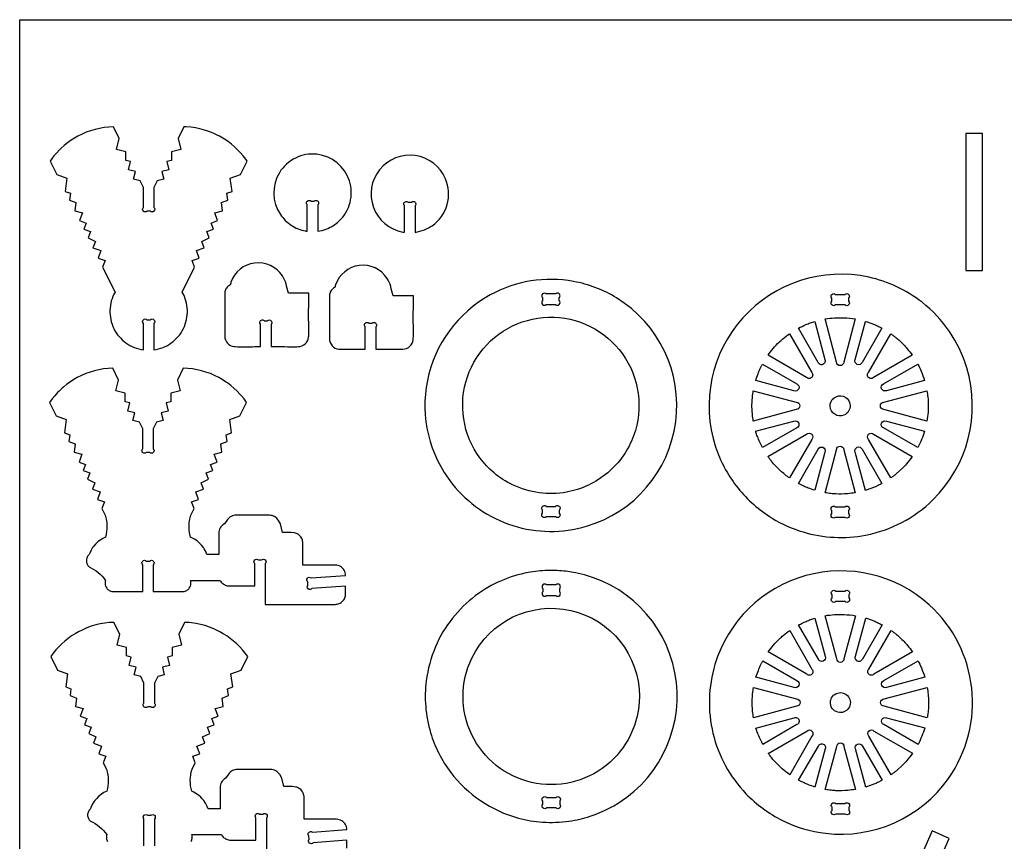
# Model space of a CAD drawing. Extents: x -403 to 468, y -286 to 186.
# Tile 2 of 5: x -403 to -122, y -48 to 186. Entities that reach past the tile are written whole.
import ezdxf

# ---------------------------------------------------------------- set-up
doc = ezdxf.new("R2010")
doc.units = 0
doc.header["$MEASUREMENT"] = 0
doc.layers.get('0').update_dxf_attribs({"linetype": 'CONTINUOUS'})
doc.layers.add('SECTIONCUTEDGES', color=18, linetype='CONTINUOUS')

msp = doc.modelspace()

# ---------------------------------------------------------------- linework, layer by layer
msp.add_lwpolyline([(467.58, 185.51), (467.58, -286.13), (-402.51, -286.13), (-402.51, 185.51)], close=True)
at = {"layer": 'SECTIONCUTEDGES'}
for points in [[(-375.02, 96.41), (-374.63, 95.86), (-374.21, 95.33), (-373.76, 94.83), (-373.29, 94.37), (-372.78, 93.93), (-372.25, 93.52), (-371.7, 93.15), (-371.12, 92.81), (-370.53, 92.5), (-369.91, 92.23), (-369.28, 92), (-368.63, 91.81), (-367.97, 91.65), (-367.3, 91.54), (-367.3, 99.05, -1), (-366.24, 100.11), (-365.36, 100.11, -1), (-364.3, 99.05), (-364.3, 91.54), (-363.62, 91.65), (-362.96, 91.81), (-362.31, 92), (-361.68, 92.23), (-361.06, 92.5), (-360.47, 92.81), (-359.89, 93.15), (-359.34, 93.52), (-358.81, 93.93), (-358.31, 94.37), (-357.83, 94.83), (-357.38, 95.33), (-356.96, 95.86), (-356.57, 96.41), (-356.22, 96.99), (-355.9, 97.6), (-355.61, 98.22), (-355.37, 98.86), (-355.17, 99.5), (-355.01, 100.16), (-354.89, 100.82), (-354.81, 101.48), (-354.77, 102.15), (-354.77, 102.82), (-354.81, 103.48), (-354.89, 104.15), (-355.01, 104.8), (-355.18, 105.45), (-355.38, 106.1), (-355.62, 106.73), (-355.9, 107.35), (-356.22, 107.95), (-352.7, 115.08), (-353.38, 116.93), (-351.42, 117.66), (-352.21, 119.78), (-349.96, 120.62), (-350.62, 122.4), (-348.57, 123.42), (-349.24, 125.21), (-347.34, 125.91), (-347.98, 127.63), (-346.15, 128.31), (-346.99, 130.56), (-344.75, 131.13), (-345.08, 133.5), (-343.25, 134.18), (-343.51, 136.1), (-342.02, 136.65), (-342.54, 140.37), (-339.66, 141.44), (-337.76, 145.28), (-338.1, 145.77), (-338.84, 146.73), (-339.62, 147.64), (-340.45, 148.51), (-341.32, 149.33), (-342.24, 150.11), (-343.2, 150.83), (-344.2, 151.51), (-344.71, 151.82), (-345.66, 152.36), (-346.25, 152.67), (-347.44, 153.22), (-348.67, 153.7), (-349.91, 154.11), (-351.18, 154.45), (-352.47, 154.71), (-353.77, 154.89), (-355.09, 155), (-355.75, 155.03), (-357.42, 151.65), (-356.63, 148.55), (-359.29, 147.87), (-359.29, 145.48), (-360.64, 145.13), (-360.05, 142.78), (-362.06, 142.27), (-361.51, 140.11), (-363.36, 139.64), (-364.3, 137.75), (-364.3, 132.07, -1), (-365.36, 131.01), (-366.24, 131.01, -1), (-367.3, 132.07), (-367.3, 137.75), (-368.23, 139.64), (-370.08, 140.11), (-369.53, 142.27), (-371.55, 142.78), (-370.95, 145.13), (-372.31, 145.48), (-372.31, 147.87), (-374.96, 148.55), (-374.17, 151.65), (-375.84, 155.03), (-377.16, 154.96), (-378.47, 154.81), (-379.77, 154.59), (-381.05, 154.29), (-382.31, 153.92), (-383.54, 153.47), (-384.75, 152.95), (-385.93, 152.36), (-386.88, 151.82), (-387.9, 151.18), (-388.88, 150.47), (-389.81, 149.72), (-390.71, 148.92), (-391.14, 148.51), (-391.97, 147.64), (-392.75, 146.73), (-393.49, 145.77), (-393.84, 145.28), (-391.94, 141.44), (-389.06, 140.37), (-389.57, 136.65), (-388.08, 136.1), (-388.35, 134.18), (-386.51, 133.5), (-386.84, 131.13), (-384.6, 130.56), (-385.44, 128.31), (-383.62, 127.63), (-384.25, 125.91), (-382.36, 125.21), (-383.02, 123.42), (-380.97, 122.4), (-381.64, 120.62), (-379.38, 119.78), (-380.17, 117.66), (-378.21, 116.93), (-378.9, 115.08), (-375.37, 107.95), (-375.69, 107.35), (-375.97, 106.73), (-376.21, 106.1), (-376.42, 105.45), (-376.58, 104.8), (-376.7, 104.15), (-376.78, 103.48), (-376.82, 102.82), (-376.82, 102.15), (-376.78, 101.48), (-376.7, 100.82), (-376.58, 100.16), (-376.42, 99.5), (-376.22, 98.86), (-375.98, 98.22), (-375.7, 97.6), (-375.38, 96.99)], [(-320.63, 125.3), (-320.63, 132.81, 0.08601), (-320.69, 132.92, -0.186349), (-320.85, 133.36, -0.284949), (-320.41, 134.02, -0.285005), (-319.62, 133.93, -0.066648), (-319.6, 133.9, 0.145329), (-319.57, 133.88), (-318.69, 133.88, 0.08601), (-318.59, 133.94, -0.186349), (-318.14, 134.09, -0.284949), (-317.48, 133.66, -0.285005), (-317.57, 132.87, -0.066648), (-317.6, 132.85, 0.145329), (-317.63, 132.81), (-317.63, 125.3, 0.047597), (-315.25, 125.92, 0.100184), (-311.61, 128.16, 0.639695), (-317.87, 147.19, 0.640021), (-328.29, 130.08, 0.099512), (-325.19, 127.01, 0.09979), (-321.16, 125.39, 0.009062), (-320.89, 125.34, -0.003021)], [(-289.93, 124.98, 0.053281), (-287.27, 125.71, 0.059622), (-285.1, 126.88, 0.171891), (-280.82, 132.89, 0.17205), (-281.28, 140.24, 0.566523), (-300.04, 142.82, 0.566801), (-293.46, 125.07, 0.009062), (-293.2, 125.02, -0.003021), (-292.93, 124.98), (-292.93, 132.5, 0.08601), (-292.99, 132.6, -0.186349), (-293.15, 133.05, -0.284949), (-292.71, 133.71, -0.285005), (-291.93, 133.61, -0.066648), (-291.9, 133.58, 0.145329), (-291.87, 133.56), (-290.99, 133.56, 0.08601), (-290.89, 133.62, -0.186349), (-290.44, 133.78, -0.284949), (-289.78, 133.34, -0.285005), (-289.88, 132.56, -0.066648), (-289.91, 132.53, 0.145329), (-289.93, 132.5)], [(-333.92, 92.45), (-333.92, 98.78, 0.08601), (-333.98, 98.88, -0.186349), (-334.14, 99.33, -0.284949), (-333.7, 99.99, -0.285005), (-332.92, 99.89, -0.066648), (-332.89, 99.86, 0.145329), (-332.86, 99.84), (-331.98, 99.84, 0.08601), (-331.88, 99.9, -0.186349), (-331.43, 100.06, -0.284949), (-330.77, 99.62, -0.285005), (-330.87, 98.84, -0.066648), (-330.89, 98.81, 0.145329), (-330.92, 98.78), (-330.92, 92.45, -0.001261), (-324.76, 92.44, 0.007568), (-323.22, 92.45, 0.17911), (-321.2, 93.26, 0.186027), (-320.25, 95.14, 0.012625), (-320.24, 95.24, 0.006307), (-320.23, 95.44, 0.00914), (-320.22, 97.89, -0.008036), (-320.17, 107.68), (-326, 107.68, 0.002778), (-326.68, 110.31, 0.080686), (-327.7, 112.61, 0.286261), (-335.61, 116.26, 0.286452), (-342.36, 110.76, 0.036637), (-342.5, 110.22, -0.114416), (-342.56, 110.09, -0.116624), (-342.7, 109.97, 0.081245), (-343.28, 109.55, 0.097719), (-343.89, 108.63, 0.089338), (-344.14, 107.45), (-344.14, 95.44, 0.17911), (-343.33, 93.42, 0.186027), (-341.46, 92.47, 0.012625), (-341.35, 92.46, 0.006307), (-341.15, 92.45, 0.008514), (-338.62, 92.43, -0.002207)], [(-304.12, 91.74), (-304.12, 98.07, 0.08601), (-304.18, 98.17, -0.186349), (-304.34, 98.61, -0.284949), (-303.91, 99.28, -0.285005), (-303.12, 99.18, -0.066648), (-303.09, 99.15, 0.145329), (-303.06, 99.13), (-302.18, 99.13, 0.08601), (-302.08, 99.19, -0.186349), (-301.64, 99.35, -0.284949), (-300.97, 98.91, -0.285005), (-301.07, 98.12, -0.066648), (-301.1, 98.1, 0.145329), (-301.12, 98.07), (-301.12, 91.74, -0.001261), (-294.97, 91.72, 0.007568), (-293.43, 91.74, 0.17911), (-291.4, 92.55, 0.186027), (-290.45, 94.42, 0.012625), (-290.45, 94.52, 0.006307), (-290.44, 94.73, 0.00914), (-290.42, 97.17, -0.008036), (-290.37, 106.96), (-296.2, 106.96, 0.002778), (-296.88, 109.6, 0.080686), (-297.9, 111.89, 0.286261), (-305.81, 115.54, 0.286452), (-312.56, 110.05, 0.036637), (-312.71, 109.5, -0.114416), (-312.76, 109.37, -0.116624), (-312.9, 109.26, 0.081245), (-313.48, 108.83, 0.097719), (-314.09, 107.91, 0.089338), (-314.34, 106.74), (-314.34, 94.73, 0.17911), (-313.54, 92.7, 0.186027), (-311.66, 91.75, 0.012625), (-311.56, 91.75, 0.006307), (-311.35, 91.74, 0.008514), (-308.82, 91.72, -0.002207)], [(-188.3, 43.63, 0.063566), (-179.41, 39.7, 0.120276), (-161.66, 38.81, 0.147825), (-142.5, 48.85, 0.278823), (-132.88, 86.45, 0.15407), (-145.59, 105.08, 0.113627), (-160.77, 112.22, 0.268788), (-196.58, 100.69, 0.26905), (-204.36, 63.91, 0.085445), (-198.47, 52.81, 0.083649), (-189.04, 44.1, 0.004404), (-188.67, 43.86, 0.004421)], [(-279.37, 53.44, 0.149338), (-262.09, 41.54, 0.149353), (-241.12, 41.34, 0.296651), (-215.73, 71.03, 0.29625), (-232.58, 106.33, 0.092281), (-244.82, 111.01, 0.172556), (-268.52, 107.18, 0.220869), (-286.44, 82.81, 0.221131)], [(-252.59, 104.46), (-249.93, 104.46, 1), (-248.87, 105.52), (-248.87, 106.4, 1), (-249.93, 107.46), (-252.59, 107.46, 1), (-253.65, 106.4), (-253.65, 105.52, 1)], [(-170.22, 107.33), (-167.56, 107.33, -1), (-166.5, 106.27), (-166.5, 105.39, -1), (-167.56, 104.33), (-170.22, 104.33, -1), (-171.28, 105.39), (-171.28, 106.27, -1)], [(-227.71, 67.1, -0.131005), (-235.09, 56.57, -0.129677), (-246.84, 51.02, -0.079692), (-254.54, 50.84, -0.0771), (-262.16, 53.11, -0.064704), (-267.45, 56.51, -0.117883), (-274.41, 65.96, -0.529054), (-251.9, 100.84, -0.528938)], [(-176.14, 99.64), (-173.23, 88.77, -1), (-175.17, 87.96), (-180.8, 97.7, -0.012176), (-178.69, 98.71, -0.019565), (-177.34, 99.25, -0.009363), (-176.74, 99.45, 0.003121)], [(-164.61, 100.33), (-167.89, 88.07, -1), (-169.94, 88.07), (-173.22, 100.33, -0.057699), (-167.84, 100.66, -0.024823)], [(-157.02, 97.73), (-162.66, 87.96, -1), (-164.6, 88.77), (-161.68, 99.65, 0.006199), (-161.57, 99.63, -0.0186), (-161.46, 99.59), (-159.13, 98.74, -0.018388), (-158.07, 98.25, 0.006129)], [(-183.35, 96.13), (-177.01, 85.14, -1), (-178.46, 83.7), (-189.44, 90.04, -0.014778), (-187.97, 91.92, -0.028539), (-186.25, 93.76, -0.018438), (-185.18, 94.7, -0.011345)], [(-148.38, 90.04), (-159.37, 83.7, -1), (-160.82, 85.14), (-154.48, 96.13, 0.006303), (-153.69, 95.56, -0.01891), (-152.92, 94.98, -0.017187), (-152, 94.17, -0.012321), (-150.79, 92.96, -0.018926), (-149.79, 91.84, -0.012469)], [(-191.02, 87.49), (-181.27, 81.86, -1), (-182.08, 79.91), (-192.95, 82.83, -0.012918), (-192.28, 84.76, -0.018758), (-191.73, 86.06, -0.010898), (-191.38, 86.78, 0.003632)], [(-144.87, 82.83), (-155.75, 79.92, -1), (-156.55, 81.86), (-146.81, 87.49, -0.026072), (-145.84, 85.47, -0.02074)], [(-383.07, 30.14), (-382.92, 29.95), (-382.74, 29.77), (-382.05, 29.44), (-381.39, 29.06), (-380.75, 28.64), (-380.15, 28.17), (-379.58, 27.67), (-379.04, 27.13), (-378.54, 26.55), (-378.08, 25.93), (-378.15, 25.68), (-378.18, 25.43), (-378.19, 25.18), (-378.18, 24.92), (-378.14, 24.67), (-378.07, 24.43), (-377.98, 24.19), (-377.87, 23.96), (-377.73, 23.74), (-377.57, 23.54), (-377.39, 23.35), (-377.2, 23.19), (-376.99, 23.05), (-376.77, 22.92), (-376.53, 22.82), (-376.29, 22.75), (-367.48, 22.75), (-367.48, 30.36, -1), (-366.42, 31.42), (-365.54, 31.42, -1), (-364.48, 30.36), (-364.48, 22.75), (-355.67, 22.75), (-355.42, 22.82), (-355.18, 22.92), (-354.96, 23.05), (-354.75, 23.19), (-354.56, 23.35), (-354.38, 23.54), (-354.22, 23.74), (-354.09, 23.96), (-353.97, 24.19), (-353.88, 24.43), (-353.82, 24.67), (-353.77, 24.92), (-353.76, 25.18), (-353.77, 25.43), (-353.81, 25.68), (-353.87, 25.93), (-345.45, 25.93), (-345.3, 25.68), (-345.13, 25.45), (-344.93, 25.24), (-344.72, 25.05), (-344.49, 24.87), (-344.24, 24.72), (-343.98, 24.6), (-343.71, 24.5), (-343.42, 24.42), (-343.13, 24.38), (-342.82, 24.36), (-335.59, 24.36), (-335.59, 30.69, -1), (-334.53, 31.75), (-333.65, 31.75, -1), (-332.59, 30.69), (-332.59, 19.1), (-312.69, 19.1), (-312.39, 19.12), (-312.09, 19.16), (-311.81, 19.24), (-311.53, 19.34), (-311.27, 19.46), (-311.02, 19.61), (-310.79, 19.78), (-310.58, 19.98), (-310.39, 20.19), (-310.22, 20.42), (-310.07, 20.67), (-309.94, 20.93), (-309.84, 21.2), (-309.77, 21.49), (-309.72, 21.79), (-309.71, 22.09), (-309.71, 24.3), (-319.31, 23.6, -1), (-320.44, 24.58), (-320.51, 25.48, -1), (-319.53, 26.62), (-309.71, 27.34), (-309.73, 27.72), (-309.8, 28.1), (-309.92, 28.46), (-310.09, 28.81), (-310.31, 29.13), (-310.56, 29.42), (-310.85, 29.67), (-311.17, 29.89), (-311.51, 30.06), (-311.87, 30.18), (-312.25, 30.26), (-312.63, 30.28), (-321.9, 30.28), (-321.9, 36.54), (-321.92, 36.82), (-321.96, 37.1), (-322.02, 37.36), (-322.1, 37.62), (-322.21, 37.87), (-322.49, 38.32), (-322.84, 38.72), (-323.26, 39.05), (-323.49, 39.18), (-323.74, 39.3), (-323.99, 39.39), (-324.26, 39.46), (-325.2, 39.59), (-327.67, 39.59), (-328.27, 42), (-328.85, 42.99), (-329.07, 43.32), (-329.33, 43.61), (-329.62, 43.86), (-329.94, 44.07), (-330.29, 44.24), (-330.65, 44.37), (-331.03, 44.44), (-331.43, 44.47), (-340.91, 44.47), (-341.26, 44.45), (-341.61, 44.38), (-341.94, 44.28), (-342.26, 44.14), (-342.56, 43.97), (-342.84, 43.76), (-343.09, 43.52), (-343.32, 43.24), (-344.23, 42), (-344.66, 41.72), (-344.95, 41.46), (-345.2, 41.17), (-345.41, 40.85), (-345.58, 40.5), (-345.71, 40.14), (-345.78, 39.75), (-345.81, 39.36), (-345.81, 33.29), (-349.21, 33.29), (-349.55, 34.1), (-349.97, 34.87), (-350.21, 35.24), (-350.74, 35.93), (-351.33, 36.56), (-351.99, 37.14), (-352.7, 37.64), (-353.47, 38.08), (-353.87, 38.27), (-354.06, 39.04), (-354.14, 39.43), (-354.24, 40.21), (-354.27, 40.61), (-354.29, 41.4), (-354.26, 42.19), (-354.16, 42.97), (-354.01, 43.75), (-353.8, 44.52), (-352.88, 46.39), (-353.56, 48.24), (-351.6, 48.97), (-352.39, 51.09), (-350.14, 51.92), (-350.8, 53.71), (-348.75, 54.72), (-349.42, 56.51), (-347.52, 57.21), (-348.16, 58.93), (-346.33, 59.61), (-347.17, 61.87), (-344.93, 62.44), (-345.26, 64.8), (-343.43, 65.48), (-343.69, 67.4), (-342.2, 67.95), (-342.72, 71.67), (-339.84, 72.74), (-337.94, 76.58), (-338.64, 77.56), (-339.4, 78.49), (-339.8, 78.94), (-340.63, 79.81), (-341.5, 80.63), (-342.42, 81.41), (-343.38, 82.14), (-343.87, 82.48), (-344.89, 83.13), (-345.84, 83.67), (-347.02, 84.26), (-348.23, 84.77), (-349.47, 85.22), (-350.73, 85.59), (-352.01, 85.89), (-353.3, 86.11), (-354.61, 86.26), (-355.93, 86.33), (-357.6, 82.95), (-356.81, 79.85), (-359.47, 79.18), (-359.47, 76.78), (-360.82, 76.44), (-360.23, 74.09), (-362.24, 73.57), (-361.69, 71.41), (-363.54, 70.94), (-364.48, 69.06), (-364.48, 63.37, -1), (-365.54, 62.31), (-366.42, 62.31, -1), (-367.48, 63.37), (-367.48, 69.06), (-368.41, 70.94), (-370.26, 71.41), (-369.71, 73.57), (-371.73, 74.09), (-371.13, 76.44), (-372.48, 76.78), (-372.48, 79.18), (-375.14, 79.85), (-374.35, 82.95), (-376.02, 86.33), (-377.34, 86.26), (-378.65, 86.11), (-379.95, 85.89), (-381.23, 85.59), (-382.49, 85.22), (-383.72, 84.77), (-384.93, 84.26), (-386.11, 83.67), (-387.06, 83.13), (-388.08, 82.48), (-389.06, 81.78), (-389.99, 81.03), (-390.45, 80.63), (-391.32, 79.81), (-391.74, 79.38), (-392.55, 78.49), (-393.31, 77.56), (-394.02, 76.58), (-392.12, 72.74), (-389.24, 71.67), (-389.75, 67.95), (-388.26, 67.4), (-388.52, 65.48), (-386.69, 64.8), (-387.02, 62.44), (-384.78, 61.87), (-385.62, 59.61), (-383.8, 58.93), (-384.43, 57.21), (-382.54, 56.51), (-383.2, 54.72), (-381.15, 53.71), (-381.82, 51.92), (-379.56, 51.09), (-380.35, 48.97), (-378.39, 48.24), (-379.08, 46.39), (-378.15, 44.52), (-377.94, 43.75), (-377.79, 42.97), (-377.7, 42.19), (-377.66, 41.4), (-377.68, 40.61), (-377.76, 39.82), (-377.89, 39.04), (-378.08, 38.27), (-378.87, 37.87), (-379.61, 37.4), (-380.3, 36.86), (-380.92, 36.25), (-381.48, 35.59), (-381.74, 35.24), (-382.2, 34.49), (-382.58, 33.7), (-382.74, 33.29), (-382.92, 33.11), (-383.07, 32.92), (-383.21, 32.71), (-383.32, 32.49), (-383.41, 32.26), (-383.47, 32.02), (-383.51, 31.78), (-383.52, 31.53), (-383.51, 31.28), (-383.47, 31.03), (-383.41, 30.8), (-383.32, 30.57), (-383.21, 30.35)], [(-193.64, 79.91), (-181.39, 76.62, -1), (-181.39, 74.57), (-193.64, 71.29, 0.006429), (-193.79, 72.18, -0.01929), (-193.91, 73.06), (-194.04, 75.6), (-193.91, 78.14, -0.018896), (-193.79, 79.02, 0.006298)], [(-144.18, 71.29), (-156.44, 74.58, -1), (-156.44, 76.62), (-144.19, 79.91, -0.005477), (-143.95, 78.04, -0.027167), (-143.81, 75.74, -0.022163), (-143.89, 73.8, -0.016966)], [(-167.82, 72.96, -0.520017), (-171.76, 75.47, -0.519794), (-168.06, 78.33, -0.315968), (-166.06, 75.73, -0.315775)], [(-192.97, 68.37), (-182.08, 71.28, -1), (-181.27, 69.34), (-191.02, 63.71, -0.020623), (-192.46, 66.9, -0.019978), (-192.91, 68.14, -0.019766), (-192.94, 68.25, 0.006588)], [(-146.8, 63.71), (-156.55, 69.34, -1), (-155.75, 71.28), (-144.88, 68.37, -0.023422), (-145.72, 66.03, -0.022807)], [(-189.45, 61.16), (-178.46, 67.5, -1), (-177.01, 66.05), (-183.35, 55.07, -0.024397), (-185.91, 57.14, -0.042082), (-188.47, 59.86, -0.010889), (-188.96, 60.51, 0.00363)], [(-154.47, 55.07), (-160.82, 66.05, -1), (-159.37, 67.5), (-148.38, 61.16, -0.014529), (-150.01, 59.08, -0.022653), (-151.15, 57.83), (-152.92, 56.22, -0.018394), (-153.69, 55.63, 0.006131)], [(-180.8, 53.49), (-175.17, 63.24, -1), (-173.23, 62.43), (-176.14, 51.56, -0.012234), (-178.01, 52.21, -0.017991), (-179.26, 52.73, -0.010478), (-180.03, 53.11, 0.003492)], [(-173.22, 50.87), (-169.94, 63.13, -1), (-167.89, 63.13), (-164.61, 50.87, -0.013089), (-166.8, 50.6, -0.036535), (-170.16, 50.53, -0.015577), (-171.52, 50.64, -0.012352)], [(-161.68, 51.55), (-164.6, 62.43, -1), (-162.65, 63.24), (-157.02, 53.48, 0.006248), (-158.07, 52.95, -0.018746), (-159.13, 52.45), (-161.46, 51.6, -0.018599), (-161.57, 51.57, 0.006199)], [(-249.93, 44), (-252.59, 44, -1), (-253.65, 45.06), (-253.65, 45.93, -1), (-252.59, 47), (-249.93, 47, -1), (-248.87, 45.93), (-248.87, 45.06, -1)], [(-170.22, 46.87), (-167.56, 46.87, -1), (-166.5, 45.8), (-166.5, 44.93, -1), (-167.56, 43.87), (-170.22, 43.87, -1), (-171.28, 44.93), (-171.28, 45.8, -1)], [(-279.77, -28.73, 0.082498), (-271.27, -36.77, 0.081429), (-260.5, -41.73, 0.051999), (-253.59, -42.87, 0.048718), (-246.12, -42.6, 0.045642), (-240.07, -41.21, 0.081866), (-229.68, -35.81, 0.306737), (-216.55, 2.25, 0.307202), (-247, 28.52, 0.018046), (-249.46, 28.71, 0.016111), (-252.22, 28.74, 0.042286), (-257.74, 28.16, 0.052805), (-265.36, 25.84, 0.063258), (-272.78, 21.52, 0.060023), (-279.25, 15.2, 0.070022), (-284.16, 6.97, 0.067248), (-286.75, -2.66, 0.053404), (-286.92, -9.94, 0.050725), (-285.5, -17.47, 0.04601), (-283.2, -23.25, 0.044299)], [(-195.72, -34.78, 0.086412), (-185.35, -42.41, 0.086691), (-173.04, -46.06, 0.274319), (-138.09, -30.47, 0.379188), (-143.52, 18.92, 0.257222), (-178.7, 27.27, 0.257249), (-204.55, 2, 0.132982), (-205.12, -17.59, 0.132968)], [(-252.48, 21.64), (-249.82, 21.64, 1), (-248.76, 22.7), (-248.76, 23.58, 1), (-249.82, 24.64), (-252.48, 24.64, 1), (-253.54, 23.58), (-253.54, 22.7, 1)], [(-170.15, 22.88), (-167.49, 22.88, -1), (-166.43, 21.82), (-166.43, 20.94, -1), (-167.49, 19.88), (-170.15, 19.88, -1), (-171.21, 20.94), (-171.21, 21.82, -1)], [(-226.07, -7.1, -0.481507), (-256.76, -31.58, -0.481693), (-273.79, 3.78, -0.349808), (-245.59, 17.37, -0.349977)], [(-176.07, 15.18), (-173.16, 4.31, -1), (-175.1, 3.51), (-180.72, 13.25, -0.012176), (-178.62, 14.25, -0.019565), (-177.27, 14.79, -0.009363), (-176.67, 14.99, 0.003121)], [(-164.53, 15.87), (-167.82, 3.62, -1), (-169.86, 3.62), (-173.15, 15.87, -0.057699), (-167.77, 16.21, -0.024823)], [(-156.94, 13.27), (-162.58, 3.51, -1), (-164.52, 4.31), (-161.61, 15.2, 0.006199), (-161.5, 15.17, -0.0186), (-161.38, 15.14), (-159.06, 14.29, -0.018388), (-157.99, 13.79, 0.006129)], [(-183.28, 11.68), (-176.94, 0.69, -1), (-178.39, -0.76), (-189.37, 5.58, -0.014778), (-187.89, 7.46, -0.028539), (-186.17, 9.3, -0.018438), (-185.11, 10.25, -0.011345)], [(-148.31, 5.59), (-159.29, -0.76, -1), (-160.74, 0.69), (-154.4, 11.67, 0.006303), (-153.62, 11.11, -0.01891), (-152.85, 10.52, -0.017187), (-151.93, 9.71, -0.012321), (-150.71, 8.51, -0.018926), (-149.71, 7.38, -0.012469)], [(-190.95, 3.03), (-181.2, -2.6, -1), (-182.01, -4.54), (-192.87, -1.63, -0.012918), (-192.2, 0.31, -0.018758), (-191.66, 1.61, -0.010898), (-191.31, 2.32, 0.003632)], [(-144.8, -1.63), (-155.67, -4.54, -1), (-156.48, -2.6), (-146.73, 3.03, -0.026072), (-145.77, 1.01, -0.02074)], [(-193.57, -4.55), (-181.31, -7.83, -1), (-181.31, -9.88), (-193.57, -13.16, 0.006429), (-193.71, -12.28, -0.01929), (-193.84, -11.39), (-193.97, -8.86), (-193.84, -6.32, -0.018896), (-193.72, -5.43, 0.006298)], [(-144.11, -13.16), (-156.37, -9.88, -1), (-156.37, -7.83), (-144.11, -4.55, -0.035509), (-143.76, -8.5, -0.037792), (-143.96, -12.22, -0.007975), (-144.03, -12.69, 0.002658)], [(-171.68, -9.15, -0.704491), (-166.83, -6.85, -0.705318), (-169.13, -11.69, -0.172802), (-170.86, -10.87, -0.173371)], [(-192.89, -16.09), (-182.01, -13.17, -1), (-181.2, -15.11), (-190.95, -20.74, -0.020623), (-192.39, -17.55, -0.019978), (-192.84, -16.31, -0.019766), (-192.87, -16.2, 0.006588)], [(-146.73, -20.74), (-156.48, -15.11, -1), (-155.67, -13.17), (-144.8, -16.08, -0.023422), (-145.65, -18.42, -0.022807)], [(-189.37, -23.3), (-178.38, -16.95, -1), (-176.94, -18.4), (-183.28, -29.39, -0.019294), (-185.37, -27.73, -0.045903), (-188.4, -24.59, -0.008546), (-188.86, -24.01, -0.007227)], [(-154.4, -29.39), (-160.74, -18.4, -1), (-159.29, -16.95), (-148.31, -23.29, -0.014529), (-149.94, -25.37, -0.022653), (-151.07, -26.62), (-152.85, -28.24, -0.018394), (-153.62, -28.82, 0.006131)], [(-180.73, -30.96), (-175.1, -21.22, -1), (-173.15, -22.02), (-176.07, -32.89, -0.012234), (-177.94, -32.24, -0.017991), (-179.19, -31.72, -0.010478), (-179.96, -31.35, 0.003492)], [(-173.15, -33.59), (-169.86, -21.33, -1), (-167.82, -21.33), (-164.53, -33.58, -0.013089), (-166.73, -33.85, -0.036535), (-170.09, -33.93, -0.015577), (-171.45, -33.82, -0.012352)], [(-161.61, -32.91), (-164.52, -22.02, -1), (-162.58, -21.22), (-156.94, -30.98, 0.006248), (-157.99, -31.5, -0.018746), (-159.06, -32), (-161.38, -32.85, -0.018599), (-161.49, -32.88, 0.006199)], [(-252.48, -35.83), (-249.82, -35.83, -1), (-248.76, -36.89), (-248.76, -37.77, -1), (-249.82, -38.83), (-252.48, -38.83, -1), (-253.54, -37.77), (-253.54, -36.89, -1)], [(-171.21, -39.53), (-171.21, -38.65, -1), (-170.15, -37.59), (-167.49, -37.59, -1), (-166.43, -38.65), (-166.43, -39.53, -1), (-167.49, -40.59), (-170.15, -40.59, -1)]]:
    msp.add_lwpolyline(points, format="xyb", close=True, dxfattribs=at)
msp.add_lwpolyline([(-133.11, 114.11), (-128.33, 114.11), (-128.33, 153.11), (-133.11, 153.11)], close=True, dxfattribs=at)
for points in [[(-309.35, -50.27), (-309.35, -48.06), (-318.95, -48.76, -1), (-320.09, -47.78), (-320.15, -46.88, -1), (-319.17, -45.74), (-309.35, -45.02), (-309.37, -44.64), (-309.45, -44.26), (-309.57, -43.9), (-309.74, -43.55), (-309.95, -43.23), (-310.2, -42.94), (-310.49, -42.69), (-310.81, -42.48), (-311.16, -42.31), (-311.52, -42.18), (-311.9, -42.11), (-312.28, -42.08), (-321.55, -42.08), (-321.55, -35.82), (-321.56, -35.54), (-321.6, -35.26), (-321.66, -35), (-321.75, -34.74), (-321.86, -34.5), (-322.13, -34.04), (-322.49, -33.64), (-322.91, -33.32), (-323.14, -33.18), (-323.38, -33.06), (-323.64, -32.97), (-323.91, -32.9), (-324.84, -32.77), (-327.31, -32.77), (-327.91, -30.37), (-328.49, -29.37), (-328.71, -29.05), (-328.97, -28.76), (-329.26, -28.5), (-329.59, -28.29), (-329.93, -28.12), (-330.3, -28), (-330.68, -27.92), (-331.07, -27.9), (-340.55, -27.9), (-340.9, -27.92), (-341.25, -27.98), (-341.58, -28.08), (-341.9, -28.22), (-342.2, -28.39), (-342.48, -28.6), (-342.74, -28.85), (-342.96, -29.12), (-343.87, -30.37), (-344.3, -30.65), (-344.59, -30.9), (-344.84, -31.2), (-345.06, -31.52), (-345.23, -31.86), (-345.35, -32.23), (-345.43, -32.61), (-345.45, -33), (-345.45, -39.08), (-348.86, -39.08), (-349.2, -38.26), (-349.62, -37.49), (-350.11, -36.77), (-350.67, -36.11), (-350.98, -35.8), (-351.63, -35.23), (-352.35, -34.72), (-353.11, -34.28), (-353.51, -34.1), (-353.71, -33.32), (-353.84, -32.54), (-353.92, -31.75), (-353.94, -30.97), (-353.9, -30.18), (-353.81, -29.39), (-353.65, -28.61), (-353.44, -27.85), (-352.52, -25.98), (-353.21, -24.13), (-351.24, -23.4), (-352.03, -21.28), (-349.78, -20.44), (-350.44, -18.65), (-348.4, -17.64), (-349.06, -15.85), (-347.16, -15.15), (-347.8, -13.43), (-345.98, -12.75), (-346.82, -10.5), (-344.58, -9.93), (-344.9, -7.56), (-343.07, -6.88), (-343.34, -4.96), (-341.85, -4.41), (-342.36, -0.69), (-339.48, 0.38), (-337.58, 4.22), (-338.29, 5.19), (-339.05, 6.13), (-339.85, 7.02), (-340.71, 7.87), (-341.6, 8.66), (-342.54, 9.42), (-343.52, 10.12), (-344.54, 10.76), (-345.48, 11.3), (-346.07, 11.61), (-347.27, 12.16), (-348.49, 12.64), (-349.74, 13.05), (-351.01, 13.39), (-352.3, 13.65), (-353.6, 13.83), (-354.25, 13.9), (-355.57, 13.97), (-357.24, 10.59), (-356.46, 7.49), (-359.11, 6.82), (-359.11, 4.42), (-360.47, 4.08), (-359.87, 1.72), (-361.89, 1.21), (-361.34, -0.95), (-363.19, -1.42), (-364.12, -3.31), (-364.12, -8.99, -1), (-365.18, -10.05), (-366.06, -10.05, -1), (-367.12, -8.99), (-367.12, -3.31), (-368.06, -1.42), (-369.9, -0.95), (-369.36, 1.21), (-371.37, 1.72), (-370.77, 4.08), (-372.13, 4.42), (-372.13, 6.82), (-374.78, 7.49), (-374, 10.59), (-375.67, 13.97), (-376.99, 13.9), (-378.3, 13.75), (-379.59, 13.53), (-380.87, 13.23), (-382.13, 12.86), (-383.37, 12.41), (-384.58, 11.89), (-385.76, 11.3), (-386.71, 10.76), (-387.72, 10.12), (-388.7, 9.42), (-389.64, 8.66), (-390.54, 7.87), (-391.39, 7.02), (-392.19, 6.13), (-392.95, 5.19), (-393.66, 4.22), (-391.76, 0.38), (-388.88, -0.69), (-389.39, -4.41), (-387.91, -4.96), (-388.17, -6.88), (-386.34, -7.56), (-386.66, -9.93), (-384.43, -10.5), (-385.26, -12.75), (-383.44, -13.43), (-384.08, -15.15), (-382.18, -15.85), (-382.85, -17.64), (-380.8, -18.65), (-381.46, -20.44), (-379.21, -21.28), (-380, -23.4), (-378.03, -24.13), (-378.72, -25.98), (-377.8, -27.85), (-377.59, -28.61), (-377.44, -29.39), (-377.34, -30.18), (-377.3, -30.97), (-377.32, -31.75), (-377.4, -32.54), (-377.54, -33.32), (-377.73, -34.1), (-378.52, -34.49), (-379.26, -34.96), (-379.94, -35.5), (-380.57, -36.11), (-381.13, -36.77), (-381.38, -37.13), (-381.84, -37.87), (-382.22, -38.67), (-382.38, -39.08), (-382.56, -39.25), (-382.72, -39.45), (-382.85, -39.65), (-382.96, -39.87), (-383.05, -40.1), (-383.12, -40.34), (-383.16, -40.58), (-383.17, -40.83), (-383.16, -41.08), (-383.12, -41.33), (-383.05, -41.57), (-382.96, -41.8), (-382.85, -42.02), (-382.72, -42.22), (-382.56, -42.41), (-382.38, -42.59), (-381.69, -42.92), (-381.03, -43.3), (-380.4, -43.73), (-379.79, -44.19), (-379.22, -44.69), (-378.69, -45.24), (-378.19, -45.82), (-377.73, -46.43), (-377.79, -46.68), (-377.83, -46.93), (-377.84, -47.19), (-377.82, -47.44), (-377.78, -47.69), (-377.72, -47.94), (-377.63, -48.18), (-377.51, -48.41)], [(-367.12, -49.62), (-367.12, -42, -1), (-366.06, -40.94), (-365.18, -40.94, -1), (-364.12, -42), (-364.12, -49.62)], [(-353.73, -48.41), (-353.62, -48.18), (-353.53, -47.94), (-353.46, -47.69), (-353.42, -47.44), (-353.4, -47.19), (-353.42, -46.93), (-353.45, -46.68), (-353.51, -46.43), (-345.09, -46.44), (-344.94, -46.68), (-344.77, -46.91), (-344.58, -47.12), (-344.37, -47.32), (-344.14, -47.49), (-343.89, -47.64), (-343.63, -47.76), (-343.35, -47.86), (-343.07, -47.94), (-342.77, -47.98), (-342.46, -48), (-335.23, -48), (-335.23, -41.67, -1), (-334.17, -40.61), (-333.29, -40.61, -1), (-332.23, -41.67), (-332.23, -53.26)], [(-149.94, -75.04), (-137.9, -47.51), (-142.72, -45.4), (-155.2, -73.8, -0.002171)]]:
    msp.add_lwpolyline(points, format="xyb", dxfattribs=at)

doc.saveas('drawing.dxf')
